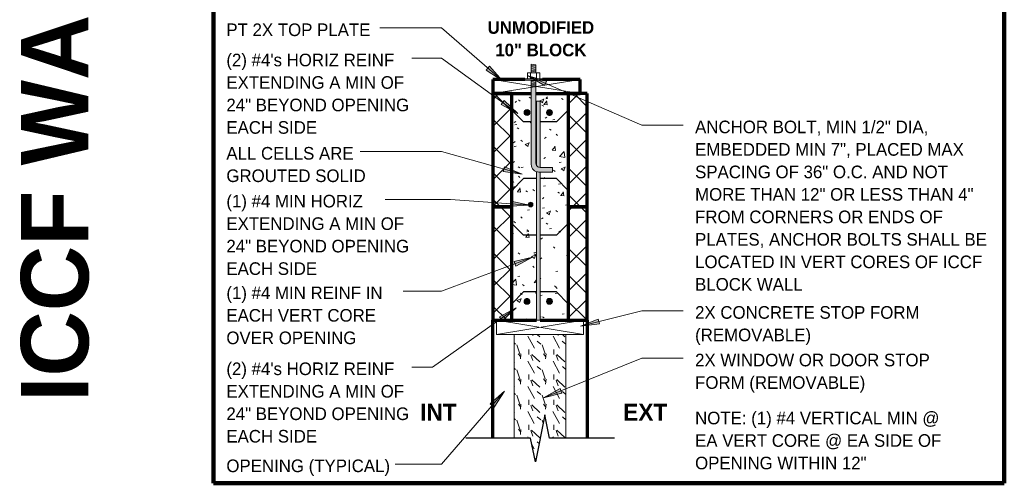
# Model space of a CAD drawing. Header units: inches. Extents: x 0 to 1357, y -35 to 287.
# Tile 12 of 13: x 1252 to 1356, y -30 to 19. Entities that reach past the tile are written whole.
import ezdxf

# ---------------------------------------------------------------- set-up
doc = ezdxf.new("R2010")
doc.units = ezdxf.units.IN
doc.header["$MEASUREMENT"] = 0
doc.linetypes.add('Hidden 1_16_', pattern=[0.09374999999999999, 0.06249999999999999, -0.03124999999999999])
for name, color, linetype, lineweight in [('A-ANNO-TEXT', 2, 'Continuous', 9), ('A-DETL', 5, 'Hidden 1_16_', 9), ('A-DETL-GENF', 3, 'Continuous', 9), ('A-DETL-HLIN', 3, 'Continuous', 70), ('A-DETL-LLIN', 3, 'Continuous', 9), ('A-DETL-MLIN', 3, 'Continuous', 30)]:
    doc.layers.add(name, color=color, linetype=linetype, lineweight=lineweight)
pattern_1 = [(49.99999999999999, (1101.833, 0), (4.590705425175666, -0.4018677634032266), [0.48, -5.28]), (355, (1101.833, 0), (-0.8878370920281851, 4.813697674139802), [0.384, -4.224]), (100.451, (1102.216, -0.033), (3.701970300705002, 4.412722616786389), [0.408, -4.487]), (46.184, (1101.833, 1.28), (6.830658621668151, -1.059042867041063), [0.72, -7.92]), (96.636, (1102.403, 1.192), (5.981664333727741, 6.234014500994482), [0.612, -6.731]), (351.184, (1101.833, 1.28), (5.982081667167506, 6.233824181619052), [0.5760000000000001, -6.336]), (21, (1102.473, 0.96), (3.820292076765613, -2.577099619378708), [0.48, -5.28]), (326, (1102.473, 0.96), (1.557207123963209, 4.640586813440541), [0.384, -4.224]), (71.45100000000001, (1102.792, 0.745), (5.377146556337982, 2.064703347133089), [0.408, -4.487]), (37.50000000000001, (1101.833, 0), (0.07797216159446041, 2.130786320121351), [0.211, -3.962, 0.211, -4.077, -4.24]), (37.50000000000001, (1101.833, 0), (0.07797216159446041, 2.130786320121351), [-8.461, 0.211, -4.029]), (7.499999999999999, (1101.833, 0), (1.683906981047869, 2.524390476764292), [0.211, -2.234, 0.211, -3.866, -1.616]), (7.499999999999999, (1101.833, 0), (1.683906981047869, 2.524390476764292), [-6.522, 0.211, -1.405]), (327.5, (1100.406, 0), (3.416526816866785, -0.1442966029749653), [0.211, -1.389, 0.211, -4.781000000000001, -6.624]), (327.5, (1100.406, 0), (3.416526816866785, -0.1442966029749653), [-6.592000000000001, 0.211, -6.412999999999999]), (317.5, (1099.766, 0), (3.732463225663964, 0.6407146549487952), [0.211, -1.869, 0.211, -3.104, -4.704]), (317.5, (1099.766, 0), (3.732463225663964, 0.6407146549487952), [-5.395, 0.211, -4.493])]
pattern_2 = [(45, (1101.833, 0), (-1.414213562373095, 1.414213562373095), []), (135, (1101.833, 0), (-1.414213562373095, -1.414213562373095), [])]

# ---------------------------------------------------------------- blocks, each defined once
blk = doc.blocks.new('Reinf Bar Secti_0_ _ UNDER0')
at = {"layer": 'A-DETL-GENF'}
h = blk.add_hatch(color=256, dxfattribs=at)
edge = h.paths.add_edge_path(flags=0)
edge.add_arc((-1.249000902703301e-16, 1.094837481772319e-15), 0.3125000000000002, 180.0000000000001, 359.9999999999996)
edge.add_arc((-1.665334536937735e-16, 1.032387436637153e-15), 0.3125000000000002, 359.9999999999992, 539.9999999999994)
for centre, start, end in [((-1.665334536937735e-16, 1.032387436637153e-15), 359.9999999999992, 179.9999999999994), ((-1.249000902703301e-16, 1.094837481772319e-15), 180.0000000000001, 359.9999999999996)]:
    blk.add_arc(centre, 0.3125000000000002, start, end, dxfattribs=at)
blk = doc.blocks.new('Reinf Bar Secti_0_ _ UNDER2')
at = {"layer": 'A-DETL-GENF'}
h = blk.add_hatch(color=256, dxfattribs=at)
edge = h.paths.add_edge_path(flags=0)
edge.add_arc((-1.665334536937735e-16, -1.032386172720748e-15), 0.3124999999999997, 180.0000000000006, 360.0000000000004)
edge.add_arc((-1.249000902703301e-16, -1.094836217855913e-15), 0.3124999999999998, 4.134721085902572e-13, 180.0000000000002)
for centre, radius, start, end in [((-1.249000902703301e-16, -1.094836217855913e-15), 0.3124999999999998, 4.134721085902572e-13, 180.0000000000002), ((-1.665334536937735e-16, -1.032386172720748e-15), 0.3124999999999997, 180.0000000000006, 3.562221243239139e-13)]:
    blk.add_arc(centre, radius, start, end, dxfattribs=at)
blk = doc.blocks.new('Dimension Lumbe_0_ _ UNDER0')
at = {"layer": 'A-DETL-GENF'}
for p, q in [((1.5, 5.279976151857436e-15), (-6.661338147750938e-16, -9.249999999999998)), ((-6.661338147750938e-16, 5.279976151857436e-15), (1.5, -9.249999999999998)), ((-6.661338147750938e-16, -9.249999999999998), (-6.661338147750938e-16, 5.329070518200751e-15)), ((-6.449961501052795e-16, 5.279976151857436e-15), (1.500000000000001, 5.279976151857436e-15)), ((1.5, 5.279976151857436e-15), (1.5, -4.249999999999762)), ((1.5, -4.624999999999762), (1.5, -9.249999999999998)), ((1.5, -9.249999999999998), (-6.661338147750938e-16, -9.249999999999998))]:
    blk.add_line(p, q, dxfattribs=at)
blk = doc.blocks.new('Dimension Lumbe_0_ _ UNDER1')
at = {"layer": 'A-DETL-GENF'}
for p, q in [((-6.661338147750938e-16, -4.06945030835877), (-6.661338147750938e-16, 5.329070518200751e-15)), ((1.5, 5.279976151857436e-15), (-6.661338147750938e-16, -9.249999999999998)), ((-6.661338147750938e-16, 5.279976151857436e-15), (1.5, -9.249999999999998)), ((-6.449961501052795e-16, 5.279976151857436e-15), (1.500000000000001, 5.279976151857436e-15)), ((1.5, 5.279976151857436e-15), (1.5, -3.381950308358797)), ((-6.661338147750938e-16, -9.249999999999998), (-6.661338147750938e-16, -4.569450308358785)), ((1.5, -5.256950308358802), (1.5, -9.249999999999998)), ((1.5, -9.249999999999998), (-6.661338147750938e-16, -9.249999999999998))]:
    blk.add_line(p, q, dxfattribs=at)
blk = doc.blocks.new('Break Line1 - B_0_ _ UNDER0')
at = {"layer": 'A-DETL-GENF', "lineweight": 30}
for p, q in [((0.5000000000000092, 2.499999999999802), (-0.5000000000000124, -2.500000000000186)), ((1.000000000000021, -1.80855330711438e-13), (0.5000000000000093, 2.499999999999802)), ((-0.999999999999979, -1.80855330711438e-13), (-7.884195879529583, -1.80855330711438e-13)), ((-0.5000000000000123, -2.500000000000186), (-0.9999999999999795, -1.80855330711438e-13)), ((7.872617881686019, -1.80855330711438e-13), (1.000000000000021, -1.80855330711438e-13))]:
    blk.add_line(p, q, dxfattribs=at)
blk = doc.blocks.new('Reinf Bar Secti_0_ _ UNDER3')
at = {"layer": 'A-DETL-GENF'}
h = blk.add_hatch(color=256, dxfattribs=at)
edge = h.paths.add_edge_path(flags=0)
edge.add_arc((-2.081668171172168e-16, -9.96976807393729e-16), 0.2499999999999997, 180.0000000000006, 360.0000000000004)
edge.add_arc((-8.326672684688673e-17, -1.101060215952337e-15), 0.2499999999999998, 4.134721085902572e-13, 180.0000000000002)
for centre, radius, start, end in [((-8.326672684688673e-17, -1.101060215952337e-15), 0.2499999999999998, 4.134721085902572e-13, 180.0000000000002), ((-2.081668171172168e-16, -9.96976807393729e-16), 0.2499999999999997, 180.0000000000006, 4.071109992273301e-13)]:
    blk.add_arc(centre, radius, start, end, dxfattribs=at)
blk = doc.blocks.new('Anchor Bolt8 - _0_ _ UNDER0')
at = {"layer": 'A-DETL-GENF'}
for p, q in [((-1.999999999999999, 7.250000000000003), (-0.5624999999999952, 7.250000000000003)), ((-1.999999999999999, 7.250000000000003), (-1.999999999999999, 6.750000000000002)), ((-1.999999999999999, 6.750000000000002), (-0.6875000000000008, 6.750000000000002)), ((-0.25, -2.500000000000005), (-0.25, 6.3125)), ((0.2499999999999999, -2.500000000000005), (0.2499999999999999, 6.437500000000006)), ((-0.25, -1.749999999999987), (0.2499999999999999, -1.804680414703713)), ((-0.2499999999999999, -1.874999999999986), (0.2500000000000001, -1.929680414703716)), ((-0.2500000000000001, -1.999999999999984), (0.2499999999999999, -2.054680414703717)), ((-0.9374999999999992, -2.500000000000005), (0.9374999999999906, -2.500000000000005)), ((-0.9374999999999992, -2.500000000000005), (-0.9374999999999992, -2.62499999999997)), ((-0.9374999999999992, -2.62499999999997), (0.9374999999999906, -2.62499999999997)), ((-0.656249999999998, -2.62499999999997), (-0.656249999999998, -3.249999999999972)), ((-0.3124999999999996, -2.62499999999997), (-0.3124999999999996, -3.249999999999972)), ((-0.2500000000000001, -2.124999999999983), (0.2500000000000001, -2.179680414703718)), ((-0.2499999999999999, -2.249999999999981), (0.2500000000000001, -2.304680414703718)), ((-0.25, -2.374999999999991), (0.25, -2.432414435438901)), ((0.3125000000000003, -2.62499999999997), (0.3125000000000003, -3.249999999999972)), ((0.6562499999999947, -2.62499999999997), (0.6562499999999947, -3.249999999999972)), ((0.9374999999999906, -2.500000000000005), (0.9374999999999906, -2.62499999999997)), ((-0.656249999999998, -3.249999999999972), (0.6562499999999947, -3.249999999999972)), ((-0.25, -3.249999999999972), (-0.25, -4.124999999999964)), ((-0.2500000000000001, -3.374999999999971), (0.2500000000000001, -3.429680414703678)), ((-0.2499999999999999, -3.499999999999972), (0.25, -3.55468041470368)), ((-0.25, -3.624999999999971), (0.25, -3.67968041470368)), ((-0.25, -3.749999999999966), (0.2500000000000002, -3.804680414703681)), ((-0.25, -3.874522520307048), (0.25, -3.929202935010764)), ((-0.25, -3.999999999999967), (0.25, -4.054680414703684)), ((-0.25, -4.124999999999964), (0.2499999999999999, -4.17968041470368)), ((-0.1249999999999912, -3.249999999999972), (0.25, -3.288276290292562)), ((0.2499999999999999, -3.249999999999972), (0.2499999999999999, -4.17968041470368))]:
    blk.add_line(p, q, dxfattribs=at)
for centre, radius, end in [((-0.6875000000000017, 6.3125), 0.4375000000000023, 90.00000000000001), ((-0.5624999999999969, 6.437500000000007), 0.8124999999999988, 90.00000000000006)]:
    blk.add_arc(centre, radius, 359.9999999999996, end, dxfattribs=at)

msp = doc.modelspace()

# ---------------------------------------------------------------- hatches: boundary and pattern name
at = {"layer": 'A-ANNO-TEXT'}
for points in [[(1301.912187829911, 14.4676357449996), (1301.568078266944, 14.06900472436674), (1303.254084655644, 12.96143442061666)], [(1307.740497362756, 12.42029284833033), (1307.949826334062, 12.90351067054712), (1306.009959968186, 13.45690745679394)], [(1303.450866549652, 10.8550894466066), (1303.142684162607, 10.42807457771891), (1304.918525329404, 9.471143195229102)], [(1303.517711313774, 3.834269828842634), (1303.375393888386, 3.327255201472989), (1305.372131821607, 3.040258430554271)], [(1304.172731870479, 0.1789196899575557), (1304.135208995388, -0.3463517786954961), (1306.148886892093, -0.2262233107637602)], [(1304.514958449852, -6.210334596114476), (1304.697656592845, -6.704236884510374), (1306.482087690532, -5.763420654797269)], [(1302.968998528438, -12.05694532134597), (1303.272094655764, -12.48758533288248), (1304.756064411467, -11.12114349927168)], [(1313.571520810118, -12.81018709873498), (1313.443745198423, -12.29931385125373), (1311.567399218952, -13.04002653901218)], [(1309.592005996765, -20.14252090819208), (1309.395797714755, -19.65382837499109), (1307.6379076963, -20.64334957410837)], [(1301.992516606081, -21.28383948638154), (1302.390269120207, -21.62896412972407), (1303.50213382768, -19.94578666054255)]]:
    msp.add_hatch(color=7, dxfattribs=at).paths.add_polyline_path(points, flags=0)
at = {"layer": 'A-DETL-GENF'}
h = msp.add_hatch(dxfattribs=at)
h.set_pattern_fill('FP10_25', style=0, pattern_type=2)
h.set_pattern_definition(pattern_2)
h.paths.add_polyline_path([(1302.266970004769, 11.57207619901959), (1302.266970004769, -0.4279238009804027), (1304.266970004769, -0.4279238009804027), (1304.266970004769, 11.5720761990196)], flags=0)
h = msp.add_hatch(dxfattribs=at)
h.set_pattern_fill('FP10_24', style=0, pattern_type=2)
h.set_pattern_definition(pattern_1)
edge = h.paths.add_edge_path(flags=0)
edge.add_line((1304.266970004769, 11.5720761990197), (1304.266970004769, -0.4279238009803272))
edge.add_line((1304.266970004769, -0.4279238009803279), (1306.217128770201, -0.4279238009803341))
edge.add_spline(control_points=[(1306.217128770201, -0.4279238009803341), (1306.181580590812, -0.4162865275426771), (1306.130364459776, -0.3890126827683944), (1306.077495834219, -0.3354470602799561), (1306.053797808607, -0.3001255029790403), (1306.042353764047, -0.2747288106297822), (1306.0357403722, -0.2575881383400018), (1306.026511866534, -0.2257643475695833), (1306.023207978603, -0.1971839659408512), (1306.02275900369, -0.1779238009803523)], knot_values=[0, 0, 0, 0, 0.1122136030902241, 0.1687141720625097, 0.224866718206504, 0.2385285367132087, 0.252236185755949, 0.2799554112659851, 0.33775160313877, 0.33775160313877, 0.33775160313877, 0.33775160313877], degree=3, periodic=0)
edge.add_arc((1306.27275900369, -0.1779238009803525), 0.2499999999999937, 6.252776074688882e-13, 180.0000000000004, ccw=False)
edge.add_spline(control_points=[(1306.52275900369, -0.1779238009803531), (1306.522310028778, -0.197183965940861), (1306.519006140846, -0.2257643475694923), (1306.509777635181, -0.2575881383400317), (1306.503164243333, -0.2747288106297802), (1306.491720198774, -0.3001255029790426), (1306.468022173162, -0.3354470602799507), (1306.415153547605, -0.3890126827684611), (1306.363937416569, -0.416286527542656), (1306.328389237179, -0.4279238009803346)], knot_values=[0, 0, 0, 0, 0.05779619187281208, 0.08551541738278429, 0.0992230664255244, 0.1128848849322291, 0.169037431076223, 0.2255380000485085, 0.337751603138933, 0.337751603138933, 0.337751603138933, 0.337751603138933], degree=3, periodic=0)
edge.add_line((1306.328389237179, -0.4279238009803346), (1306.891970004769, -0.4279238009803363))
edge.add_line((1306.891970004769, -0.4279238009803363), (1306.891970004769, 3.306588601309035))
edge.add_spline(control_points=[(1306.891970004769, 3.306588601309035), (1306.828486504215, 3.327904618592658), (1306.705906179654, 3.38598328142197), (1306.523999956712, 3.537137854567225), (1306.404184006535, 3.725966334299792), (1306.346879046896, 3.920052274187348), (1306.336953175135, 4.021349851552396), (1306.336420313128, 4.072076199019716)], knot_values=[0, 0, 0, 0, 0.2008998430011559, 0.4020244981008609, 0.7032218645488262, 0.8542446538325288, 1.006432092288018, 1.006432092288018, 1.006432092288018, 1.006432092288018], degree=3, periodic=0)
edge.add_line((1306.336420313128, 4.072076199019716), (1306.336420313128, 11.57207619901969))
edge.add_line((1306.336420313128, 11.57207619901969), (1304.266970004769, 11.5720761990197))
edge = h.paths.add_edge_path(flags=0)
edge.add_arc((1305.891970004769, 9.572076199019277), 0.3125000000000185, 1.628443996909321e-12, 179.9999999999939)
edge.add_arc((1305.891970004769, 9.572076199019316), 0.3125000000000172, 180.0000000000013, 359.9999999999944)
h = msp.add_hatch(color=7, dxfattribs=at)
edge = h.paths.add_edge_path(flags=0)
edge.add_line((1307.148920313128, 3.259576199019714), (1308.586420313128, 3.259576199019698))
edge.add_line((1308.586420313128, 3.259576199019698), (1308.586420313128, 3.759576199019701))
edge.add_line((1308.586420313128, 3.759576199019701), (1307.273920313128, 3.759576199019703))
edge.add_arc((1307.273920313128, 4.197076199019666), 0.4375000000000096, 179.9999999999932, 270.00000000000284, ccw=False)
edge.add_line((1306.836420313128, 4.197076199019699), (1306.836420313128, 12.20824381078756))
edge.add_line((1306.836420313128, 12.20824381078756), (1306.336420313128, 12.20824381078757))
edge.add_line((1306.336420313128, 12.20824381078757), (1306.336420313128, 4.072076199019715))
edge.add_arc((1307.148920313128, 4.072076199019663), 0.8124999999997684, 179.9999999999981, 269.9999999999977)
h = msp.add_hatch(dxfattribs=at)
h.set_pattern_fill('FP10_24', style=0, pattern_type=2)
h.set_pattern_definition(pattern_1)
edge = h.paths.add_edge_path(flags=0)
edge.add_line((1310.266970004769, -0.4279238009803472), (1310.266970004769, 11.57207619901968))
edge.add_line((1310.266970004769, 11.57207619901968), (1306.836420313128, 11.57207619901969))
edge.add_line((1306.836420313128, 11.57207619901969), (1306.836420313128, 4.197076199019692))
edge.add_spline(control_points=[(1306.836420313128, 4.197076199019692), (1306.836744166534, 4.160342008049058), (1306.84611959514, 4.086627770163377), (1306.874192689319, 4.017821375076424), (1306.891970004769, 3.98572381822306)], knot_values=[0, 0, 0, 0, 0.110206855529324, 0.2202821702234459, 0.2202821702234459, 0.2202821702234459, 0.2202821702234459], degree=3, periodic=0)
edge.add_line((1306.891970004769, 3.98572381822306), (1306.891970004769, 10.75957619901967))
edge.add_line((1306.891970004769, 10.75957619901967), (1307.266970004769, 10.75957619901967))
edge.add_line((1307.266970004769, 10.75957619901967), (1307.266970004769, 3.760491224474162))
edge.add_line((1307.266970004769, 3.760491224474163), (1307.273920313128, 3.759576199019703))
edge.add_line((1307.273920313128, 3.759576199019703), (1308.586420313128, 3.759576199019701))
edge.add_line((1308.586420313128, 3.759576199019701), (1308.586420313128, 3.259576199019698))
edge.add_line((1308.586420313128, 3.259576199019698), (1307.266970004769, 3.259576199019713))
edge.add_line((1307.266970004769, 3.259576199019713), (1307.266970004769, -0.4279238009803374))
edge.add_line((1307.266970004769, -0.4279238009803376), (1310.266970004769, -0.4279238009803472))
edge = h.paths.add_edge_path(flags=0)
edge.add_arc((1308.266970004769, 9.572076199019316), 0.3125000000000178, 180.0000000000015, 359.9999999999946)
edge.add_arc((1308.266970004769, 9.572076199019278), 0.3125000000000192, 1.793832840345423e-12, 179.9999999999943)
h = msp.add_hatch(dxfattribs=at)
h.set_pattern_fill('FP10_25', style=0, pattern_type=2)
h.set_pattern_definition(pattern_2)
h.paths.add_polyline_path([(1312.266970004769, 11.5720761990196), (1310.266970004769, 11.5720761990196), (1310.266970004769, -0.4279238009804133), (1312.266970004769, -0.4279238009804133)], flags=0)
h = msp.add_hatch(color=7, dxfattribs=at)
edge = h.paths.add_edge_path(flags=0)
edge.add_line((1307.266970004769, 10.75957619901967), (1306.891970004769, 10.75957619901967))
edge.add_line((1306.891970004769, 10.75957619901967), (1306.891970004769, 3.978326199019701))
edge.add_spline(control_points=[(1306.891970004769, 3.978326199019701), (1306.912017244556, 3.946464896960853), (1306.959501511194, 3.887139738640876), (1307.049037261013, 3.816609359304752), (1307.154036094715, 3.771910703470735), (1307.229394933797, 3.761196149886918), (1307.266970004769, 3.760491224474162)], knot_values=[0, 0, 0, 0, 0.112930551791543, 0.225772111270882, 0.3385568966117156, 0.4513019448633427, 0.4513019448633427, 0.4513019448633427, 0.4513019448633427], degree=3, periodic=0)
edge.add_line((1307.266970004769, 3.760491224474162), (1307.266970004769, 10.75957619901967))
h = msp.add_hatch(color=7, dxfattribs=at)
edge = h.paths.add_edge_path(flags=0)
edge.add_line((1306.891970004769, -12.42792380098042), (1307.266970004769, -12.42792380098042))
edge.add_line((1307.266970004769, -12.42792380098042), (1307.266970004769, 3.259576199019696))
edge.add_line((1307.266970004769, 3.259576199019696), (1307.148920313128, 3.259576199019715))
edge.add_spline(control_points=[(1307.148920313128, 3.259576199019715), (1307.105297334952, 3.263138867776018), (1307.018692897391, 3.274480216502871), (1306.933668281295, 3.294505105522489), (1306.891970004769, 3.306588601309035)], knot_values=[0, 0, 0, 0, 0.1313046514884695, 0.2615460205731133, 0.2615460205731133, 0.2615460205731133, 0.2615460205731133], degree=3, periodic=0)
edge.add_line((1306.891970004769, 3.306588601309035), (1306.891970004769, -12.42792380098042))
h = msp.add_hatch(dxfattribs=at)
h.set_pattern_fill('FP10_25', style=0, pattern_type=2)
h.set_pattern_definition(pattern_2)
h.paths.add_polyline_path([(1302.266970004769, -12.42792380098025), (1304.266970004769, -12.42792380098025), (1304.266970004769, -0.4279238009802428), (1302.266970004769, -0.4279238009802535)], flags=0)
h = msp.add_hatch(dxfattribs=at)
h.set_pattern_fill('FP10_24', style=0, pattern_type=2)
h.set_pattern_definition(pattern_1)
h.paths.add_polyline_path([(1304.266970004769, -0.4279238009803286), (1304.266970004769, -12.42792380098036), (1306.891970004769, -12.42792380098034), (1306.891970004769, -0.4279238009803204)], flags=0)
edge = h.paths.add_edge_path(flags=0)
edge.add_arc((1305.891970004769, -10.42792380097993), 0.3125000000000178, 180.0000000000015, 359.9999999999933)
edge.add_arc((1305.891970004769, -10.42792380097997), 0.3125000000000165, 1.144999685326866e-12, 179.9999999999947)
h = msp.add_hatch(dxfattribs=at)
h.set_pattern_fill('FP10_24', style=0, pattern_type=2)
h.set_pattern_definition(pattern_1)
h.paths.add_polyline_path([(1310.266970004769, -12.42792380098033), (1310.266970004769, -0.4279238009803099), (1307.266970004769, -0.4279238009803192), (1307.266970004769, -12.42792380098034)], flags=0)
edge = h.paths.add_edge_path(flags=0)
edge.add_arc((1308.266970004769, -10.42792380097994), 0.3125000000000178, 180.0000000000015, 359.999999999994)
edge.add_arc((1308.266970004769, -10.42792380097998), 0.3125000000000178, 1.463055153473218e-12, 179.9999999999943)
h = msp.add_hatch(dxfattribs=at)
h.set_pattern_fill('FP10_25', style=0, pattern_type=2)
h.set_pattern_definition(pattern_2)
h.paths.add_polyline_path([(1312.266970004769, -12.42792380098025), (1312.266970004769, -0.4279238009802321), (1310.266970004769, -0.4279238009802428), (1310.266970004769, -12.42792380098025)], flags=0)
h = msp.add_hatch(dxfattribs=at)
h.set_pattern_fill('FP10_26', style=0, pattern_type=2)
h.set_pattern_definition([(108.435, (1102.526, 0), (-2.665804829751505, 5.331597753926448), [1.012, -7.417999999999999]), (139.399, (1102.207, 0.96), (-15.99359193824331, 13.32801661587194), [0.492, -24.084]), (136.848, (1104.499, 1.279), (-39.98427296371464, 37.31751664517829), [1.169, -57.29199999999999]), (109.983, (1103.646, 2.079), (-7.997089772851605, 21.32495287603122), [0.624, -30.576]), (90, (1103.433, 0), (-2.666, 2.666), [0.5329999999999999, -2.132]), (118.443, (1103.433, 0.5329999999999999), (18.65894843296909, -34.6529464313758), [1.455, -71.30199999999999]), (84.28900000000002, (1102.74, 1.813), (-2.665576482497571, -23.99082524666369), [0.536, -26.253]), (129.806, (1102.793, 2.346), (10.6628830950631, -13.3279191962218), [0.416, -20.403])])
h.paths.add_polyline_path([(1310.016970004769, -13.92792380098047), (1304.516970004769, -13.92792380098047), (1304.516970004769, -24.9279238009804), (1306.272759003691, -24.9279238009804), (1306.772759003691, -27.42792380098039), (1307.772759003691, -22.42792380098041), (1308.272759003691, -24.92792380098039), (1310.016970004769, -24.92792380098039)], flags=0)

# ---------------------------------------------------------------- linework, layer by layer
at = {"layer": 'A-ANNO-TEXT', "color": 7}
for p, q in [((1296.812587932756, 18.5219164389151), (1290.287715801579, 18.52191643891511)), ((1303.254084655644, 12.96143442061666), (1296.812587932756, 18.5219164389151)), ((1295.808473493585, 15.32130748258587), (1293.692715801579, 15.32130748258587)), ((1296.812587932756, 15.32130748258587), (1295.808473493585, 15.32130748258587)), ((1304.918525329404, 9.471143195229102), (1296.812587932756, 15.32130748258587)), ((1301.912187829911, 14.4676357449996), (1301.568078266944, 14.06900472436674)), ((1301.568078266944, 14.06900472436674), (1303.254084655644, 12.96143442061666)), ((1303.254084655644, 12.96143442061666), (1301.912187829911, 14.4676357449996)), ((1307.949826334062, 12.90351067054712), (1306.009959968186, 13.45690745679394)), ((1306.009959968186, 13.45690745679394), (1307.740497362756, 12.42029284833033)), ((1306.009959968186, 13.45690745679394), (1318.070656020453, 8.23223861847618)), ((1307.740497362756, 12.42029284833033), (1307.949826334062, 12.90351067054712)), ((1303.450866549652, 10.8550894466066), (1303.142684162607, 10.42807457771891)), ((1304.918525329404, 9.471143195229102), (1303.450866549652, 10.8550894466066)), ((1303.142684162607, 10.42807457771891), (1304.918525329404, 9.471143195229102)), ((1318.070656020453, 8.23223861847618), (1322.423251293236, 8.232238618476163)), ((1291.806912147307, 5.442895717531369), (1288.202715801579, 5.442895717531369)), ((1296.812587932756, 5.442895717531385), (1291.806912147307, 5.442895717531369)), ((1305.372131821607, 3.040258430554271), (1296.812587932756, 5.442895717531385)), ((1303.517711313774, 3.834269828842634), (1303.375393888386, 3.327255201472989)), ((1303.375393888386, 3.327255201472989), (1305.372131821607, 3.040258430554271)), ((1305.372131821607, 3.040258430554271), (1303.517711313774, 3.834269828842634)), ((1296.370208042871, 0.3728893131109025), (1290.842715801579, 0.3728893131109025)), ((1297.762089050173, 0.3728893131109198), (1296.370208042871, 0.3728893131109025)), ((1306.148886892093, -0.2262233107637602), (1297.762089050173, 0.3728893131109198)), ((1304.172731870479, 0.1789196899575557), (1304.135208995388, -0.3463517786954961)), ((1306.148886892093, -0.2262233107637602), (1304.172731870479, 0.1789196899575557)), ((1304.135208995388, -0.3463517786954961), (1306.148886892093, -0.2262233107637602)), ((1306.482087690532, -5.763420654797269), (1296.812587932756, -9.340240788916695)), ((1306.482087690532, -5.763420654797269), (1304.514958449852, -6.210334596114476)), ((1304.514958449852, -6.210334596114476), (1304.697656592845, -6.704236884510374)), ((1304.697656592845, -6.704236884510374), (1306.482087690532, -5.763420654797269)), ((1295.234792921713, -9.340240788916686), (1292.747715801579, -9.340240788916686)), ((1296.812587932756, -9.340240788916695), (1295.234792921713, -9.340240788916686)), ((1304.756064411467, -11.12114349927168), (1295.863086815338, -17.38026247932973)), ((1304.756064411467, -11.12114349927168), (1302.968998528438, -12.05694532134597)), ((1303.272094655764, -12.48758533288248), (1304.756064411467, -11.12114349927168)), ((1311.567399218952, -13.04002653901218), (1318.070656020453, -11.41348292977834)), ((1318.070656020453, -11.41348292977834), (1322.423251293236, -11.41348292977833)), ((1302.968998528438, -12.05694532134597), (1303.272094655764, -12.48758533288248)), ((1313.443745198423, -12.29931385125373), (1311.567399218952, -13.04002653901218)), ((1313.571520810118, -12.81018709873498), (1313.443745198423, -12.29931385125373)), ((1311.567399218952, -13.04002653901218), (1313.571520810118, -12.81018709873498)), ((1307.6379076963, -20.64334957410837), (1318.070656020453, -16.45463890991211)), ((1318.070656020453, -16.45463890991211), (1322.423251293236, -16.45463890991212)), ((1295.627898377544, -17.38026247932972), (1293.692715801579, -17.38026247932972)), ((1295.863086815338, -17.38026247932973), (1295.627898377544, -17.38026247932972)), ((1309.395797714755, -19.65382837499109), (1307.6379076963, -20.64334957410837)), ((1309.592005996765, -20.14252090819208), (1309.395797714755, -19.65382837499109)), ((1303.50213382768, -19.94578666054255), (1296.812587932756, -27.65541780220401)), ((1303.50213382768, -19.94578666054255), (1301.992516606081, -21.28383948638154)), ((1302.390269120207, -21.62896412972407), (1303.50213382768, -19.94578666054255)), ((1307.6379076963, -20.64334957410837), (1309.592005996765, -20.14252090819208)), ((1301.992516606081, -21.28383948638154), (1302.390269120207, -21.62896412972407)), ((1296.812587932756, -27.65541780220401), (1291.907715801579, -27.65541780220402))]:
    msp.add_line(p, q, dxfattribs=at)
at = {"layer": 'A-DETL', "linetype": 'Continuous', "lineweight": 90}
for p, q in [((1272.641970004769, -29.69365437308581), (1272.641970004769, 67.87125108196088)), ((1356.478510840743, 67.87125108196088), (1356.478510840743, -29.6936543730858)), ((1356.478510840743, -29.69365437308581), (1272.641970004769, -29.69365437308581))]:
    msp.add_line(p, q, dxfattribs=at)
at = {"layer": 'A-DETL', "linetype": 'Continuous', "lineweight": 30}
for p, q in [((1304.266970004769, 11.57207619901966), (1306.336420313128, 11.57207619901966)), ((1306.836420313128, 11.57207619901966), (1310.266970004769, 11.57207619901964))]:
    msp.add_line(p, q, dxfattribs=at)
at = {"layer": 'A-DETL', "linetype": 'Continuous'}
for p, q in [((1307.266970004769, 10.75957619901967), (1306.891970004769, 10.75957619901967)), ((1306.891970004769, -12.42792380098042), (1307.266970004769, -12.42792380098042))]:
    msp.add_line(p, q, dxfattribs=at)
at = {"layer": 'A-DETL-HLIN'}
for p, q in [((1305.648920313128, 13.07207619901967), (1302.266970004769, 13.07207619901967)), ((1302.266970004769, 13.07207619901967), (1302.266970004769, 11.57207619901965)), ((1311.516970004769, 13.07207619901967), (1307.523920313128, 13.07207619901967)), ((1311.516970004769, 11.57207619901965), (1311.516970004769, 13.07207619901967)), ((1302.266970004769, 11.57207619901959), (1302.266970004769, -0.4279238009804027)), ((1304.266970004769, 11.5720761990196), (1302.266970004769, 11.5720761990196)), ((1302.266970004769, 11.57207619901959), (1302.266970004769, -0.4279238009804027)), ((1302.266970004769, 11.57207619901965), (1306.336420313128, 11.57207619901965)), ((1304.266970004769, -0.4279238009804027), (1304.266970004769, 11.5720761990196)), ((1304.266970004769, -0.4279238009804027), (1304.266970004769, 11.5720761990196)), ((1306.836420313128, 11.57207619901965), (1311.516970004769, 11.57207619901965)), ((1312.266970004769, 11.5720761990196), (1310.266970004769, 11.5720761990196)), ((1310.266970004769, 11.5720761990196), (1310.266970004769, -0.4279238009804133)), ((1310.266970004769, 11.5720761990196), (1310.266970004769, -0.4279238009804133)), ((1312.266970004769, 11.5720761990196), (1311.516970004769, 11.5720761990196)), ((1312.266970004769, -0.4279238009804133), (1312.266970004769, 11.5720761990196)), ((1312.266970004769, -0.4279238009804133), (1312.266970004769, 11.5720761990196)), ((1304.266970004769, -0.4279238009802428), (1302.266970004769, -0.4279238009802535)), ((1302.266970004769, -0.4279238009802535), (1302.266970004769, -12.42792380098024)), ((1302.266970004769, -0.4279238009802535), (1302.266970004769, -12.42792380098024)), ((1302.266970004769, -0.4279238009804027), (1304.266970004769, -0.4279238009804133)), ((1302.266970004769, -0.4279238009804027), (1304.266970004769, -0.4279238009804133)), ((1304.266970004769, -12.42792380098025), (1304.266970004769, -0.4279238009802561)), ((1304.266970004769, -12.42792380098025), (1304.266970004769, -0.4279238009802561)), ((1312.266970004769, -0.4279238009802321), (1310.266970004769, -0.4279238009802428)), ((1310.266970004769, -0.4279238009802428), (1310.266970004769, -12.42792380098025)), ((1310.266970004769, -0.4279238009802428), (1310.266970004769, -12.42792380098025)), ((1310.266970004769, -0.4279238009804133), (1312.266970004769, -0.427923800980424)), ((1310.266970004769, -0.4279238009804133), (1312.266970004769, -0.427923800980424)), ((1312.266970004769, -12.42792380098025), (1312.266970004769, -0.4279238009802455)), ((1312.266970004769, -12.42792380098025), (1312.266970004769, -0.4279238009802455)), ((1302.266970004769, -12.42792380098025), (1304.266970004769, -12.42792380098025)), ((1302.266970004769, -12.42792380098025), (1304.266970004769, -12.42792380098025)), ((1302.266970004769, -12.42792380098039), (1306.891970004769, -12.42792380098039)), ((1302.266970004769, -24.92792380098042), (1302.266970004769, -12.42792380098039)), ((1307.266970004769, -12.42792380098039), (1312.266970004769, -12.42792380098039)), ((1310.266970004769, -12.42792380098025), (1312.266970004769, -12.42792380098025)), ((1310.266970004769, -12.42792380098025), (1312.266970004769, -12.42792380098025)), ((1312.266970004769, -12.42792380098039), (1312.266970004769, -24.92792380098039))]:
    msp.add_line(p, q, dxfattribs=at)
at = {"layer": 'A-DETL-LLIN'}
for p, q in [((1306.834778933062, 14.6371507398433), (1306.336681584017, 14.68072861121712)), ((1306.336681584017, 14.68072861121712), (1306.336681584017, 13.76102813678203)), ((1306.834778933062, 13.76102813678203), (1306.834778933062, 14.63715073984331)), ((1306.336681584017, 13.76102813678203), (1305.93124178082, 13.76102813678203)), ((1305.93124178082, 13.76102813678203), (1305.93124178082, 13.13117100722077)), ((1307.253086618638, 13.76102813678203), (1306.834778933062, 13.76102813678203)), ((1307.253086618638, 13.13117100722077), (1307.253086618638, 13.76102813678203)), ((1305.93124178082, 13.13117100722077), (1305.648920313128, 13.13117100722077)), ((1305.648920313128, 13.13117100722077), (1305.648920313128, 13.00957619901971)), ((1305.648920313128, 13.00957619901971), (1307.523920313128, 13.00957619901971)), ((1307.523920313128, 13.13117100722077), (1307.253086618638, 13.13117100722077)), ((1307.523920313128, 13.00957619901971), (1307.523920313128, 13.13117100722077)), ((1306.891970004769, 10.75957619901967), (1306.891970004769, 3.985723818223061)), ((1307.266970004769, 3.760491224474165), (1307.266970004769, 10.75957619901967)), ((1306.891970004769, 3.306588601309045), (1306.891970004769, -12.42792380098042)), ((1307.266970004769, -12.42792380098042), (1307.266970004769, 3.259576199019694)), ((1302.641970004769, -12.42792380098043), (1306.891970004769, -12.42792380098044)), ((1302.641970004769, -13.92792380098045), (1302.641970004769, -12.42792380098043)), ((1307.266970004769, -12.42792380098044), (1311.891970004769, -12.42792380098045)), ((1311.891970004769, -12.42792380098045), (1311.891970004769, -13.92792380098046)), ((1311.891970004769, -13.92792380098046), (1302.641970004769, -13.92792380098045)), ((1310.016970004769, -13.92792380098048), (1304.516970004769, -13.92792380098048)), ((1304.516970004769, -13.92792380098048), (1304.516970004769, -24.92792380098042)), ((1310.016970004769, -24.92792380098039), (1310.016970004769, -13.92792380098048))]:
    msp.add_line(p, q, dxfattribs=at)
at = {"layer": 'A-DETL-MLIN'}
for p, q in [((1304.266970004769, 9.822076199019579), (1304.266970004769, 11.57207619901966)), ((1310.266970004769, 9.822076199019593), (1310.266970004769, 11.57207619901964)), ((1304.266970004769, 9.822076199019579), (1305.516970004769, 8.572076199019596)), ((1310.266970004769, 9.822076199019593), (1309.016970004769, 8.572076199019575)), ((1306.336420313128, 8.572076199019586), (1305.516970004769, 8.57207619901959)), ((1306.891970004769, 8.572076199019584), (1306.836420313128, 8.572076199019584)), ((1309.016970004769, 8.572076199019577), (1307.266970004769, 8.572076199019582)), ((1304.266970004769, 1.32207619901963), (1305.516970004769, 2.572076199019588)), ((1306.891970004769, 2.572076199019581), (1305.516970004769, 2.572076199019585)), ((1309.016970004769, 2.572076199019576), (1307.266970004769, 2.57207619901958)), ((1310.266970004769, 1.32207619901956), (1309.016970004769, 2.572076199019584)), ((1304.266970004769, 1.322076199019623), (1304.266970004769, -0.4279238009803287)), ((1310.266970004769, 1.322076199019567), (1310.266970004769, -0.4279238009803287)), ((1304.266970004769, -2.17792380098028), (1304.266970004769, -0.4279238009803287)), ((1310.266970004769, -2.177923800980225), (1310.266970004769, -0.4279238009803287)), ((1304.266970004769, -2.177923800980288), (1305.516970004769, -3.427923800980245)), ((1310.266970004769, -2.177923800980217), (1309.016970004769, -3.427923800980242)), ((1306.891970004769, -3.427923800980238), (1305.516970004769, -3.427923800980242)), ((1309.016970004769, -3.427923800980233), (1307.266970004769, -3.427923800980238)), ((1304.266970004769, -10.67792380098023), (1305.516970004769, -9.427923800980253)), ((1306.891970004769, -9.427923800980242), (1305.516970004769, -9.427923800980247)), ((1309.016970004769, -9.427923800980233), (1307.266970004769, -9.42792380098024)), ((1310.266970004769, -10.67792380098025), (1309.016970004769, -9.427923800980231)), ((1304.266970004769, -10.67792380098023), (1304.266970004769, -12.42792380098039)), ((1310.266970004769, -10.67792380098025), (1310.266970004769, -12.42792380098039))]:
    msp.add_line(p, q, dxfattribs=at)

# ---------------------------------------------------------------- block references
at = {"layer": 'A-DETL-GENF'}
for name, p, rotation in [('Anchor Bolt8 - _0_ _ UNDER0', (1306.586420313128, 10.5095761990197), 180), ('Dimension Lumbe_0_ _ UNDER1', (1302.266970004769, 11.57207619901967), 89.9999999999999), ('Reinf Bar Secti_0_ _ UNDER0', (1308.266970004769, 9.572076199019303), 180), ('Reinf Bar Secti_0_ _ UNDER2', (1308.266970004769, -10.42792380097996), 180), ('Dimension Lumbe_0_ _ UNDER0', (1302.641970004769, -13.92792380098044), 89.9999999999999)]:
    msp.add_blockref(name, p, dxfattribs=dict(at, rotation=rotation))
for name, p in [('Reinf Bar Secti_0_ _ UNDER2', (1305.891970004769, 9.572076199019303)), ('Reinf Bar Secti_0_ _ UNDER3', (1306.27275900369, -0.1779238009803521)), ('Reinf Bar Secti_0_ _ UNDER0', (1305.891970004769, -10.42792380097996)), ('Break Line1 - B_0_ _ UNDER0', (1307.272759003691, -24.92792380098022))]:
    msp.add_blockref(name, p, dxfattribs=at)

# ---------------------------------------------------------------- texts
at = {"layer": 'A-ANNO-TEXT', "color": 253, "insert": (1252.242464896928, -21.04653549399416), "char_height": 7.165109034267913, "width": 59.90399999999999, "attachment_point": 1, "rotation": 90, "line_spacing_factor": 1.063354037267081}
msp.add_mtext('\\fStylus BT|b1|i0|c0|p34|;ICCF WALL', dxfattribs=at)
at = {"layer": 'A-ANNO-TEXT', "color": 7}
for s, insert, char_height, width, attachment_point, line_spacing_factor in [('\\fStylus BT|b0|i0|c0|p34|;PT 2X TOP PLATE', (1274.022715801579, 19.00126668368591), 1.33411214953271, 17.982, 1, 1.070803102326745), ('\\fStylus BT|b1|i0|c0|p34|;UNMODIFIED\\fStylus BT|b0|i0|c0|p34|;\\P\\fStylus BT|b1|i0|c0|p34|;10" BLOCK', (1307.358566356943, 19.24204082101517), 1.33411214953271, 13.734, 2, 1.070803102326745), ('\\fStylus BT|b0|i0|c0|p34|;(2) #4\'s HORIZ REINF\\PEXTENDING A MIN OF\\P24" BEYOND OPENING\\PEACH SIDE', (1274.022715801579, 15.80065772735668), 1.33411214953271, 23.57999999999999, 1, 1.070803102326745), ('\\fStylus BT|b0|i0|c0|p34|;ANCHOR BOLT, MIN 1/2" DIA,\\PEMBEDDED MIN 7", PLACED MAX\\PSPACING OF 36" O.C. AND NOT\\PMORE THAN 12" OR LESS THAN 4"\\PFROM CORNERS OR ENDS OF\\PPLATES, ANCHOR BOLTS SHALL BE\\PLOCATED IN VERT CORES OF ICCF\\PBLOCK WALL', (1323.703251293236, 8.711588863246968), 1.33411214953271, 37.08, 1, 1.070803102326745), ('\\fStylus BT|b0|i0|c0|p34|;ALL CELLS ARE\\PGROUTED SOLID', (1274.022715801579, 5.922245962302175), 1.33411214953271, 17.55, 1, 1.070803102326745), ('\\fStylus BT|b0|i0|c0|p34|;(1) #4 MIN HORIZ\\PEXTENDING A MIN OF\\P24" BEYOND OPENING\\PEACH SIDE', (1274.022715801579, 0.8522395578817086), 1.33411214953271, 23.57999999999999, 1, 1.070803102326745), ('\\fStylus BT|b0|i0|c0|p34|;(1) #4 MIN REINF IN\\PEACH VERT CORE\\POVER OPENING', (1274.022715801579, -8.860890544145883), 1.33411214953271, 20.934, 1, 1.070803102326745), ('\\fStylus BT|b0|i0|c0|p34|;2X CONCRETE STOP FORM\\P(REMOVABLE)', (1323.703251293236, -10.93413268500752), 1.33411214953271, 28.656, 1, 1.070803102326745), ('\\fStylus BT|b0|i0|c0|p34|;2X WINDOW OR DOOR STOP\\PFORM (REMOVABLE)', (1323.703251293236, -15.97528866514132), 1.33411214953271, 30.564, 1, 1.070803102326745), ('\\fStylus BT|b0|i0|c0|p34|;(2) #4\'s HORIZ REINF\\PEXTENDING A MIN OF\\P24" BEYOND OPENING\\PEACH SIDE', (1274.022715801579, -16.90091223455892), 1.33411214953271, 23.57999999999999, 1, 1.070803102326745), ('\\fStylus BT|b1|i0|c0|p34|;INT', (1294.565755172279, -21.2722300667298), 1.791277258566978, 4.415999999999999, 1, 1.063354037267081), ('\\fStylus BT|b1|i0|c0|p34|;EXT', (1316.089988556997, -21.2722300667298), 1.791277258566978, 4.896, 1, 1.063354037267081), ('\\fStylus BT|b0|i0|c0|p34|;NOTE: (1) #4 VERTICAL MIN @\\PEA VERT CORE @ EA SIDE OF\\POPENING WITHIN 12"', (1323.703251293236, -22.115427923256), 1.33411214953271, 32.364, 1, 1.070803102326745), ('\\fStylus BT|b0|i0|c0|p34|;OPENING (TYPICAL)', (1274.022715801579, -27.17606755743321), 1.33411214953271, 19.926, 1, 1.070803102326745)]:
    msp.add_mtext(s, dxfattribs=dict(at, insert=insert, char_height=char_height, width=width, attachment_point=attachment_point, line_spacing_factor=line_spacing_factor))

doc.saveas('drawing.dxf')
